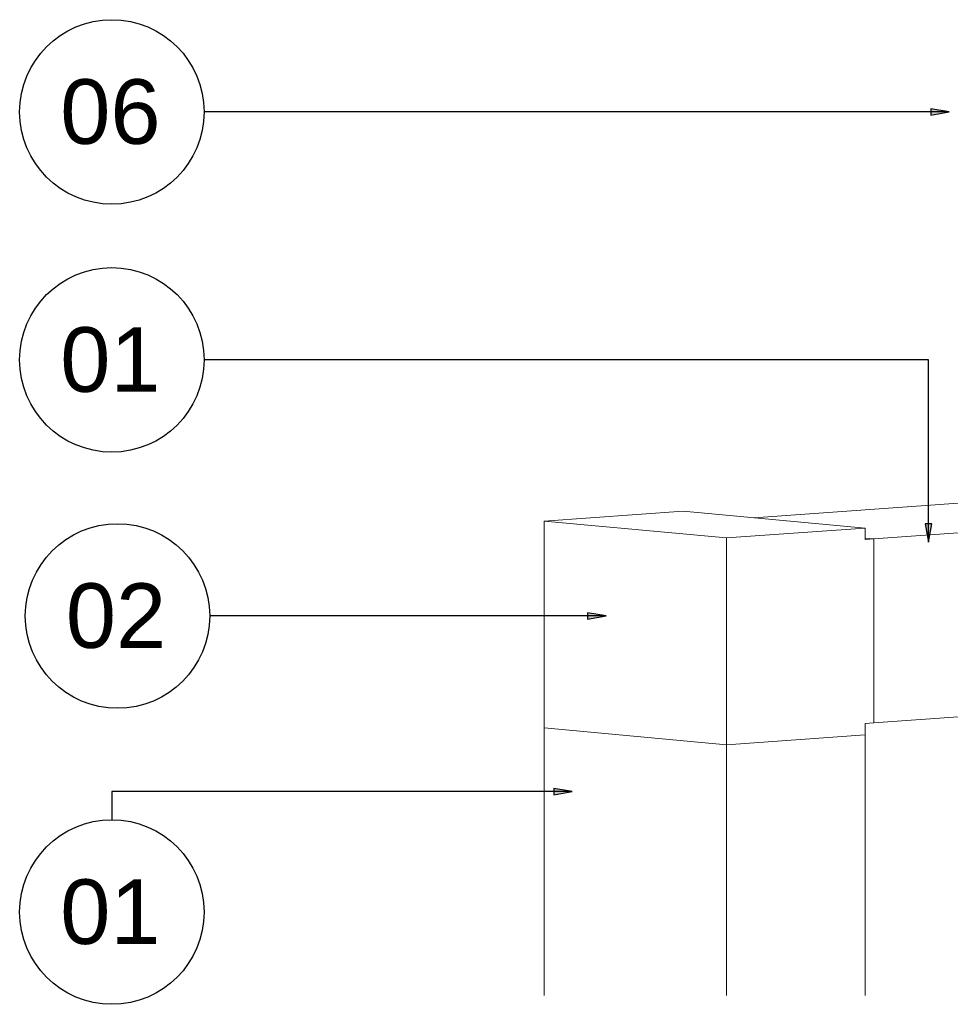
# Model space of a CAD drawing. Header units: metres. Extents: x 9 to 159, y -27 to 58.
# Tile 10 of 46: x 66.54 to 68.56, y 53.52 to 55.65. Entities that reach past the tile are written whole.
import ezdxf

# ---------------------------------------------------------------- set-up
doc = ezdxf.new("R2010")
doc.units = ezdxf.units.M
for name, color, linetype, lineweight in [('M-EQPM-IDEN', 7, 'Continuous', 30), ('M-HVAC-DUCT', 7, 'Continuous', 5), ('M-HVAC-DUCT-IDEN', 7, 'Continuous', 30)]:
    doc.layers.add(name, color=color, linetype=linetype, lineweight=lineweight)
doc.styles.add('Arial_B_1', font='arial.ttf', dxfattribs={"height": 0.14})

# ---------------------------------------------------------------- blocks, each defined once
blk = doc.blocks.new('M_T retangular - Padrão-1918317-Detalhamento Exaustor - Cobertura')
at = {"layer": 'M-HVAC-DUCT', "lineweight": 18}
for p, q in [((-7.3032, 54.5868), (-7.6042, 54.5656)), ((-6.9081, 54.5504), (-7.3032, 54.5868)), ((-7.6042, 54.5656), (-7.2091, 54.5292)), ((-7.6042, 54.5656), (-7.6042, 54.117)), ((-7.2091, 54.5292), (-6.9081, 54.5504)), ((-6.9081, 54.5255), (-6.9081, 54.5504)), ((-7.2091, 54.0806), (-7.2091, 54.5292)), ((-6.9081, 54.5285), (-6.8893, 54.5268)), ((-6.8893, 54.5268), (-6.9081, 54.5255)), ((-6.8893, 54.1281), (-6.8893, 54.5268)), ((-7.6042, 54.117), (-7.2091, 54.0806)), ((-6.9081, 54.1268), (-6.8893, 54.1281)), ((-6.9081, 54.1019), (-6.9081, 54.1268)), ((-7.2091, 54.0806), (-6.9081, 54.1019))]:
    blk.add_line(p, q, dxfattribs=at)
blk = doc.blocks.new('Tag_Identificadores de Duto - Item-1922192-Detalhamento Exaustor - Cobertura')
at = {"layer": 'M-HVAC-DUCT-IDEN'}
blk.add_circle((-8.5423, 53.7179), 0.2, dxfattribs=at)
blk = doc.blocks.new('Tag_Identificadores de Conexão de Duto - Item-1922592-Detalhamento Exaustor - Cobertura')
at = {"layer": 'M-HVAC-DUCT-IDEN'}
blk.add_circle((-8.5301, 54.3597), 0.2, dxfattribs=at)
blk = doc.blocks.new('Tag_Mechanical Equipment - Item-623762-Detalhamento Exaustor - Cobertura')
at = {"layer": 'M-EQPM-IDEN'}
blk.add_circle((-3.2337, 53.8658), 0.2, dxfattribs=at)

msp = doc.modelspace()

# ---------------------------------------------------------------- hatches: boundary and pattern name
at = {"layer": 'M-EQPM-IDEN'}
msp.add_hatch(color=256, dxfattribs=at).paths.add_polyline_path([(68.5562, 55.4524), (68.5162, 55.4594), (68.5162, 55.4453)])
at = {"layer": 'M-HVAC-DUCT-IDEN'}
for points in [[(68.5114, 54.5196), (68.5184, 54.5596), (68.5043, 54.5596)], [(67.8119, 54.3597), (67.7719, 54.3667), (67.7719, 54.3526)], [(67.7386, 53.9789), (67.6986, 53.9859), (67.6986, 53.9718)]]:
    msp.add_hatch(color=256, dxfattribs=at).paths.add_polyline_path(points)

# ---------------------------------------------------------------- linework, layer by layer
at = {"layer": 'M-EQPM-IDEN'}
for p, q in [((68.5562, 55.4524), (68.5162, 55.4594)), ((68.5162, 55.4594), (68.5162, 55.4453)), ((68.5562, 55.4524), (66.9401, 55.4524)), ((68.5162, 55.4453), (68.5562, 55.4524))]:
    msp.add_line(p, q, dxfattribs=at)
at = {"layer": 'M-HVAC-DUCT', "lineweight": 18}
for p, q in [((70.0906, 54.7109), (68.1322, 54.5727)), ((70.4856, 54.6745), (68.393, 54.5268)), ((68.393, 54.5268), (68.3742, 54.5285)), ((68.393, 54.1281), (68.393, 54.5268)), ((70.4856, 54.2758), (68.393, 54.1281)), ((67.6781, 54.117), (68.0732, 54.0806)), ((67.6781, 54.117), (67.6781, 53.5367)), ((68.0732, 54.0806), (68.3742, 54.1019)), ((68.3742, 54.1019), (68.3742, 53.5367)), ((68.0732, 53.5367), (68.0732, 54.0806))]:
    msp.add_line(p, q, dxfattribs=at)
at = {"layer": 'M-HVAC-DUCT-IDEN'}
for p, q in [((68.5114, 54.9149), (66.9401, 54.9149)), ((68.5114, 54.5196), (68.5114, 54.9149)), ((68.5184, 54.5596), (68.5043, 54.5596)), ((68.5043, 54.5596), (68.5114, 54.5196)), ((68.5114, 54.5196), (68.5184, 54.5596)), ((67.8119, 54.3597), (67.7719, 54.3667)), ((67.7719, 54.3667), (67.7719, 54.3526)), ((67.8119, 54.3597), (66.9522, 54.3597)), ((67.7719, 54.3526), (67.8119, 54.3597)), ((67.7386, 53.9789), (67.6986, 53.9859)), ((67.6986, 53.9859), (67.6986, 53.9718)), ((66.7401, 53.9789), (66.7401, 53.9179)), ((67.7386, 53.9789), (66.7401, 53.9789)), ((67.6986, 53.9718), (67.7386, 53.9789))]:
    msp.add_line(p, q, dxfattribs=at)

# ---------------------------------------------------------------- block references
at = {"layer": 'M-EQPM-IDEN'}
msp.add_blockref('Tag_Mechanical Equipment - Item-623762-Detalhamento Exaustor - Cobertura', (69.9737, 1.5866), dxfattribs=at)
at = {"layer": 'M-HVAC-DUCT', "lineweight": 18}
msp.add_blockref('M_T retangular - Padrão-1918317-Detalhamento Exaustor - Cobertura', (75.2823, 0), dxfattribs=at)
at = {"layer": 'M-HVAC-DUCT-IDEN'}
for name, p in [('Tag_Identificadores de Duto - Item-1922192-Detalhamento Exaustor - Cobertura', (75.2823, 1.197)), ('Tag_Identificadores de Conexão de Duto - Item-1922592-Detalhamento Exaustor - Cobertura', (75.2823, 0)), ('Tag_Identificadores de Duto - Item-1922192-Detalhamento Exaustor - Cobertura', (75.2823, 0))]:
    msp.add_blockref(name, p, dxfattribs=at)

# ---------------------------------------------------------------- texts
at = {"layer": 'M-EQPM-IDEN', "insert": (66.6281, 55.5232), "char_height": 0.14, "width": 0.262953, "attachment_point": 1, "style": 'Arial_B_1'}
msp.add_mtext('06', dxfattribs=at)
at = {"layer": 'M-HVAC-DUCT-IDEN', "char_height": 0.14, "width": 0.262953, "attachment_point": 1, "style": 'Arial_B_1'}
for s, insert in [('01', (66.6281, 54.9857)), ('02', (66.6403, 54.4305)), ('01', (66.6281, 53.7887))]:
    msp.add_mtext(s, dxfattribs=dict(at, insert=insert))

doc.saveas('drawing.dxf')
